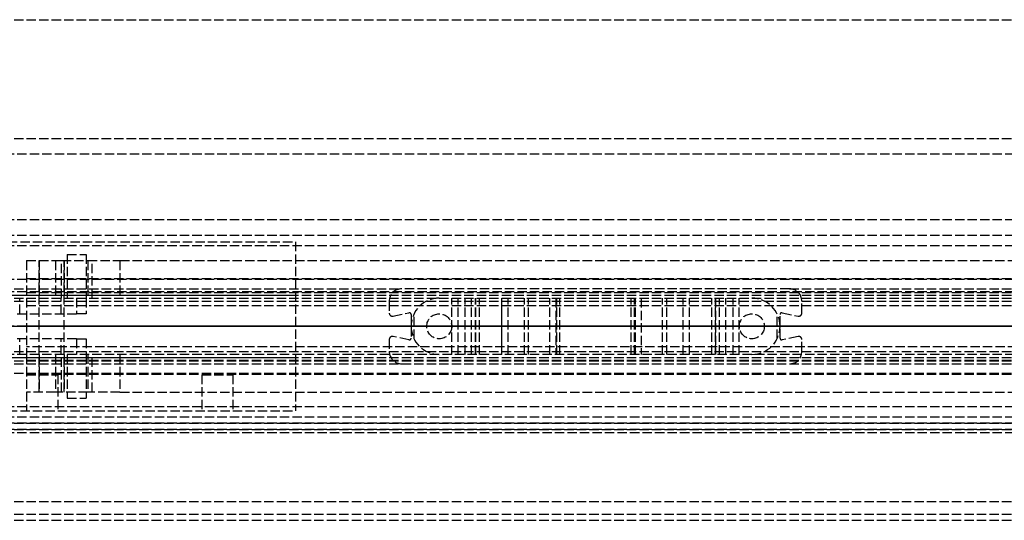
# Model space of a CAD drawing. Header units: millimetres. Extents: x 0 to 2050, y -31 to 49.
# Tile 6 of 9: x 111 to 268, y -31 to 49. Entities that reach past the tile are written whole.
import ezdxf

# ---------------------------------------------------------------- set-up
doc = ezdxf.new("R2010")
doc.units = ezdxf.units.MM
doc.header["$LTSCALE"] = 10
doc.linetypes.add('ALLCAD_Strich', pattern=[0.2, 0.15, -0.05])
doc.layers.add('BESCH_KONT_sich_schn_ansi_2d', color=40, linetype='Continuous')
doc.layers.add('BESCH_KONT_sich_schn_grun_2d', color=10, linetype='Continuous')

msp = doc.modelspace()

# ---------------------------------------------------------------- linework, layer by layer
at = {"layer": 'BESCH_KONT_sich_schn_ansi_2d', "linetype": 'ALLCAD_Strich'}
for p, q in [((0, 0, 2448), (2050, 0, 2448)), ((996, 0, 9), (0, 0, 9)), ((0, 0, 2307), (1053, 0, 2307)), ((2, 0, 2289), (2048, 0, 2289)), ((2, 0, 2368), (2048, 0, 2368)), ((2, 0, 2335), (2048, 0, 2335)), ((2, 0, 2366), (2048, 0, 2366)), ((2, 0, 2367), (2048, 0, 2367)), ((2, 0, 2336), (2048, 0, 2336)), ((2, 0, 2337), (2048, 0, 2337)), ((2, 0, 2363), (2048, 0, 2363)), ((2, 0, 2338.5), (2048, 0, 2338.5)), ((2048, 0, 2339.5), (2, 0, 2339.5)), ((2048, 0, 2337.5), (2, 0, 2337.5)), ((2048, 0, 2365.5), (2, 0, 2365.5)), ((2048, 0, 2336.5), (2, 0, 2336.5)), ((2048, 0, 2338), (2, 0, 2338)), ((2.02, 0, 2290), (2048, 0, 2290)), ((5, 0, 2307), (155, 0, 2307)), ((5, 0, 2298), (155, 0, 2298)), ((5, 0, 2330), (155, 0, 2330)), ((7, 0, 2363.5), (2043, 0, 2363.5)), ((20, 0, 2288), (993, 0, 2288)), ((86.61, 0, 2353.5), (120, 0, 2353.5)), ((117.5, 0, 2342.5), (110.89, 0, 2342.5)), ((112, 0, 2341.7), (397.95, 0, 2341.7)), ((112, 0, 2338.48), (112, 0, 2334.7)), ((112, 0, 2339.8), (112, 0, 2338.48)), ((112, 0, 2350.74), (112, 0, 2339.8)), ((116.61, 0, 2350.74), (112, 0, 2350.74)), ((112, 0, 2339.8), (409.02, 0, 2339.8)), ((112, 0, 2338.48), (410.1, 0, 2338.48)), ((420.45, 0, 2334.7), (112, 0, 2334.7)), ((117.6, 0, 2351.31), (116.61, 0, 2350.74)), ((121.5, 0, 2352), (121.5, 0, 2346.5)), ((126.93, 0, 2356.7), (121.8, 0, 2353.74)), ((126.93, 0, 2356.7), (389.1, 0, 2356.7)), ((155, 0, 2330), (155, 0, 2298)), ((170, 0, 2365), (170, 0, 2363)), ((172, 0, 2365), (170, 0, 2365)), ((170.6, 0, 2365), (170.6, 0, 2363)), ((234, 0, 2363), (172, 0, 2363)), ((172, 0, 2365), (172, 0, 2363)), ((172, 0, 2365), (234, 0, 2365)), ((173.14, 0, 2365), (173.14, 0, 2363)), ((173.5, 0, 2365), (173.5, 0, 2363)), ((173.98, 0, 2360), (173.5, 0, 2363)), ((178, 0, 2360), (173.98, 0, 2360)), ((176, 0, 2365), (176, 0, 2360)), ((178, 0, 2360), (180.01, 0, 2360)), ((178, 0, 2363), (178, 0, 2360)), ((180, 0, 2365), (180, 0, 2360)), ((181.01, 0, 2359.73), (182.16, 0, 2359.07)), ((183.16, 0, 2358.8), (184.43, 0, 2358.8)), ((183.8, 0, 2356.2), (183.8, 0, 2355.2)), ((184.43, 0, 2358.8), (183.8, 0, 2356.2)), ((187.96, 0, 2355), (183.84, 0, 2355)), ((188, 0, 2357.39), (188.01, 0, 2357.39)), ((188, 0, 2357.39), (188.01, 0, 2357.39)), ((188, 0, 2357.39), (188.01, 0, 2357.39)), ((188, 0, 2357.4), (188.01, 0, 2357.4)), ((188, 0, 2357.4), (188.01, 0, 2357.4)), ((188, 0, 2357.4), (188.01, 0, 2357.4)), ((188, 0, 2357.4), (188.01, 0, 2357.4)), ((188, 0, 2357.39), (188.01, 0, 2357.39)), ((188, 0, 2357.39), (188.01, 0, 2357.39)), ((188, 0, 2355.2), (188, 0, 2357.4)), ((188, 0, 2357.39), (188.01, 0, 2357.39)), ((188, 0, 2357.4), (188.01, 0, 2357.4)), ((188, 0, 2357.4), (188.01, 0, 2357.4)), ((188, 0, 2357.4), (188.01, 0, 2357.4)), ((188, 0, 2357.39), (188.01, 0, 2357.39)), ((188, 0, 2357.39), (188.01, 0, 2357.39)), ((188.01, 0, 2357.4), (188.01, 0, 2357.4)), ((188.01, 0, 2357.4), (188.01, 0, 2357.39)), ((188.01, 0, 2357.39), (188.01, 0, 2357.39)), ((189, 0, 2358.4), (191.61, 0, 2358.4)), ((192.29, 0, 2358.14), (195.69, 0, 2355)), ((196.62, 0, 2355), (195.69, 0, 2355)), ((196.8, 0, 2355.5), (196.8, 0, 2359.5)), ((197.3, 0, 2360), (208.7, 0, 2360)), ((209.2, 0, 2359.5), (209.2, 0, 2355.5)), ((210.31, 0, 2355), (209.38, 0, 2355)), ((210.31, 0, 2355), (213.71, 0, 2358.14)), ((214.39, 0, 2358.4), (217, 0, 2358.4)), ((218, 0, 2357.4), (218, 0, 2355.2)), ((222.16, 0, 2355), (218.04, 0, 2355)), ((221.57, 0, 2358.8), (222.84, 0, 2358.8)), ((222.2, 0, 2356.2), (221.57, 0, 2358.8)), ((222.2, 0, 2355.2), (222.2, 0, 2356.2)), ((223.84, 0, 2359.07), (224.99, 0, 2359.73)), ((225.99, 0, 2360), (228, 0, 2360)), ((226, 0, 2365), (226, 0, 2360)), ((232.02, 0, 2360), (228, 0, 2360)), ((228, 0, 2363), (228, 0, 2360)), ((230, 0, 2365), (230, 0, 2360)), ((232.5, 0, 2363), (232.02, 0, 2360)), ((232.5, 0, 2365), (232.5, 0, 2363)), ((232.86, 0, 2365), (232.86, 0, 2363)), ((236, 0, 2365), (234, 0, 2365)), ((234, 0, 2365), (234, 0, 2363)), ((235.4, 0, 2365), (235.4, 0, 2363)), ((236, 0, 2365), (236, 0, 2363))]:
    msp.add_line(p, q, dxfattribs=at)
at = {"layer": 'BESCH_KONT_sich_schn_ansi_2d', "linetype": 'ALLCAD_Strich', "extrusion": (0, 1, 0)}
for centre, radius in [((-114.5, 2321), 2.5), ((-116, 2347), 2), ((-142.5, 2321), 2.5)]:
    msp.add_circle(centre, radius, dxfattribs=at)
at = {"layer": 'BESCH_KONT_sich_schn_ansi_2d', "linetype": 'ALLCAD_Strich', "extrusion": (0, -1, 0)}
for centre, radius in [((116, 2347), 2), ((116, 2347), 2), ((120, 2352), 1.5)]:
    msp.add_circle(centre, radius, dxfattribs=at)
at = {"layer": 'BESCH_KONT_sich_schn_ansi_2d', "linetype": 'ALLCAD_Strich', "extrusion": (0, 1, 0)}
for centre, radius, start, end in [((-117.5, 2346.5), 4, 180, 270), ((-120, 2352), 2.5, 135.9783, 344.0144), ((-180.01, 2358), 2, 90, 120), ((-189, 2357.4), 1, 0.0001, 90), ((-191.61, 2357.4), 1, 90, 132.6467), ((-197.3, 2359.5), 0.5, 0, 90), ((-208.7, 2359.5), 0.5, 90, 180), ((-214.39, 2357.4), 1, 47.3533, 90), ((-217, 2357.4), 1, 90, 179.9999), ((-225.99, 2358), 2, 60, 90)]:
    msp.add_arc(centre, radius, start, end, dxfattribs=at)
at = {"layer": 'BESCH_KONT_sich_schn_ansi_2d', "linetype": 'ALLCAD_Strich', "extrusion": (0, -1, 0)}
for centre, radius, start, end in [((183.16, 2360.8), 2, 240, 270), ((184.3, 2355.2), 0.5, 180, 203.5782), ((187.5, 2355.2), 0.5, 336.4218, 359.9999), ((196, 2355.5), 0.801, 321.3195, 360), ((210, 2355.5), 0.801, 180, 218.6805), ((218.5, 2355.2), 0.5, 180.0001, 203.5782), ((221.7, 2355.2), 0.5, 336.4218, 0), ((222.84, 2360.8), 2, 270, 300)]:
    msp.add_arc(centre, radius, start, end, dxfattribs=at)
at = {"layer": 'BESCH_KONT_sich_schn_grun_2d', "linetype": 'ALLCAD_Strich'}
for p, q in [((0, 49), (2050, 49)), ((0, 30), (2050, 30)), ((2048, 27.5), (2.02, 27.5)), ((2048, 17), (2, 17)), ((2048, 14.5), (2, 14.5)), ((2048, 12.87), (2, 12.87)), ((5, 13.5), (155, 13.5)), ((155, 13.5), (155, -13.5)), ((118.5, 11.5), (121.5, 11.5)), ((118.5, 11.5), (118.5, 4.5)), ((121.5, 11.5), (121.5, 4.5)), ((112, 10.5), (116.61, 10.5)), ((112, 10.5), (112, 4.5)), ((114, -10.5), (114, 10.5)), ((114, 10.5), (114, 4.5)), ((116.61, 10.5), (117.6, 10.5)), ((116.61, 10.5), (116.61, 4.5)), ((117.6, 10.5), (121.8, 10.5)), ((117.6, 4.5), (117.6, 10.5)), ((118, -10.5), (118, 10.5)), ((118, 10.5), (118, 4.5)), ((121.8, 10.5), (121.8, 4.5)), ((121.8, 10.5), (126.93, 10.5)), ((122.5, 4.5), (122.5, 10.5)), ((126.93, 10.5), (389.1, 10.5)), ((126.93, 10.5), (126.93, 4.5)), ((2048, 7.5), (2, 7.5)), ((112, 7.63), (409.02, 7.63)), ((0, 5), (1053, 5)), ((2, 6), (172, 6)), ((2048, 5.5), (2, 5.5)), ((5, 5), (155, 5)), ((112, 5.4), (410.1, 5.4)), ((234, 6), (172, 6)), ((234, 6), (1288, 6)), ((2, 4.5), (2048, 4.5)), ((2, 4), (2048, 4)), ((110.89, 2), (110.89, 4.5)), ((112, 4.5), (112, -4.5)), ((112, 3.3), (420.45, 3.3)), ((117.5, 2), (117.5, 4.5)), ((120, 4.5), (120, 2)), ((121.5, 4.5), (121.5, 2)), ((170, 4), (170, 2.12)), ((180.01, -4.5), (180.01, 4.5)), ((181.01, -4.5), (181.01, 4.5)), ((182.16, -4.5), (182.16, 4.5)), ((183.16, -4.5), (183.16, 4.5)), ((183.8, -4.5), (183.8, 4.5)), ((183.84, -4.5), (183.84, 4.5)), ((184.43, -4.5), (184.43, 4.5)), ((187.96, 4.5), (187.96, -4.5)), ((188, -4.5), (188, 4.5)), ((188, 0.01), (188, 4.5)), ((189, -4.5), (189, 4.5)), ((191.61, -4.5), (191.61, 4.5)), ((192.29, -4.5), (192.29, 4.5)), ((195.69, -4.5), (195.69, 4.5)), ((196.62, 4.5), (196.62, -4.5)), ((196.8, -4.5), (196.8, 4.5)), ((196.8, -4.5), (196.8, 4.5)), ((197.3, -4.5), (197.3, 4.5)), ((208.7, -4.5), (208.7, 4.5)), ((209.2, -4.5), (209.2, 4.5)), ((209.2, -4.5), (209.2, 4.5)), ((209.38, -4.5), (209.38, 4.5)), ((210.31, 4.5), (210.31, -4.5)), ((213.71, -4.5), (213.71, 4.5)), ((214.39, -4.5), (214.39, 4.5)), ((217, -4.5), (217, 4.5)), ((218, -4.5), (218, 4.5)), ((218, -4.5), (218, 4.5)), ((218.04, -4.5), (218.04, 4.5)), ((221.57, -4.5), (221.57, 4.5)), ((222.16, 4.5), (222.16, -4.5)), ((222.2, -4.5), (222.2, 4.5)), ((222.84, -4.5), (222.84, 4.5)), ((223.84, -4.5), (223.84, 4.5)), ((224.99, -4.5), (224.99, 4.5)), ((225.99, -4.5), (225.99, 4.5)), ((236, 2.12), (236, 4)), ((110.5, 2), (120, 2)), ((121.5, 2), (120, 2)), ((170.6, 1.63), (173.14, 2.17)), ((173.5, 1.88), (173.5, -1.88)), ((173.98, -2.01), (173.98, 2.01)), ((232.02, -2.01), (232.02, 2.01)), ((232.5, -1.88), (232.5, 1.88)), ((232.86, 2.17), (235.4, 1.63)), ((188, -0.01), (188, 0.01)), ((188, 0.01), (188.01, 0.01)), ((188, 0.01), (188.01, 0.01)), ((188, 0.01), (188.01, 0.01)), ((188, 0.01), (188.01, 0.01)), ((188, 0.01), (188.01, 0.01)), ((188, 0.01), (188.01, 0.01)), ((188, 0.01), (188, 0.01)), ((188, 0.01), (188.01, 0.01)), ((188, 0), (188.01, 0)), ((188, 0), (188.01, 0)), ((188, 0), (188.01, 0)), ((188, 0), (188.01, 0)), ((188.01, 0), (188.01, 0.01)), ((188.01, 0.01), (188.01, 0.01)), ((188.01, 0.01), (188.01, 0.01)), ((188.01, 0), (188.01, 0)), ((188.01, 0), (188.01, 0)), ((188, 0), (188.01, 0)), ((188, 0), (188.01, 0)), ((188, 0), (188.01, 0)), ((188, 0), (188.01, 0)), ((188, 0), (188.01, 0)), ((188, -4.5), (188, -0.01)), ((188, -0.01), (188.01, -0.01)), ((188, -0.01), (188.01, -0.01)), ((188, -0.01), (188.01, -0.01)), ((188, -0.01), (188.01, -0.01)), ((188, -0.01), (188.01, -0.01)), ((188, -0.01), (188.01, -0.01)), ((188, -0.01), (188.01, -0.01)), ((188, -0.01), (188, -0.01)), ((188.01, 0), (188.01, 0)), ((188.01, 0), (188.01, -0.01)), ((188.01, -0.01), (188.01, -0.01)), ((188.01, -0.01), (188.01, -0.01)), ((120, -2), (110.5, -2)), ((110.89, -4.5), (110.89, -2)), ((117.5, -4.5), (117.5, -2)), ((120, -2), (121.5, -2)), ((120, -2), (120, -4.5)), ((121.5, -2), (121.5, -4.5)), ((170, -2.12), (170, -4)), ((173.14, -2.17), (170.6, -1.63)), ((235.4, -1.63), (232.86, -2.17)), ((236, -4), (236, -2.12)), ((2, -4), (2048, -4)), ((2048, -4.5), (2, -4.5)), ((420.45, -3.3), (112, -3.3)), ((112, -4.5), (112, -10.5)), ((114, -4.5), (114, -10.5)), ((116.61, -4.5), (116.61, -10.5)), ((117.6, -10.5), (117.6, -4.5)), ((118, -4.5), (118, -10.5)), ((118.5, -4.5), (118.5, -11.5)), ((121.5, -4.5), (121.5, -11.5)), ((121.8, -4.5), (121.8, -10.5)), ((122.5, -10.5), (122.5, -4.5)), ((126.93, -4.5), (126.93, -10.5)), ((0, -5), (1053, -5)), ((2, -5.5), (2048, -5.5)), ((2, -6), (172, -6)), ((5, -5), (155, -5)), ((112, -5.4), (410.1, -5.4)), ((172, -6), (234, -6)), ((234, -6), (1288, -6)), ((2, -7.5), (2048, -7.5)), ((112, -7.63), (409.02, -7.63)), ((112, -7.74), (117, -7.74)), ((117, -7.74), (117, -13.5)), ((140, -7.74), (145, -7.74)), ((140, -7.74), (140, -13.5)), ((145, -7.74), (145, -13.5)), ((116.61, -10.5), (112, -10.5)), ((112, -10.5), (112, -13.5)), ((117.6, -10.5), (116.61, -10.5)), ((121.8, -10.5), (117.6, -10.5)), ((126.93, -10.5), (121.8, -10.5)), ((126.93, -10.5), (389.1, -10.5)), ((118.5, -11.5), (121.5, -11.5)), ((2048, -12.88), (2, -12.88)), ((5, -13.5), (155, -13.5)), ((2048, -14.5), (2, -14.5)), ((2, -15.5), (2048, -15.5)), ((2048, -15.5), (2, -15.5)), ((2, -16.5), (2048, -16.5)), ((2048, -16.5), (2, -16.5)), ((2048, -17), (2, -17)), ((2, -28), (2048, -28)), ((2, -30), (2048, -30)), ((2, -31), (2048, -31))]:
    msp.add_line(p, q, dxfattribs=at)
for centre in [(178, 0), (228, 0)]:
    msp.add_circle(centre, 2, dxfattribs=at)
for centre, radius, start, end in [((172, 4), 2, 90, 180), ((234, 4), 2, 0, 90), ((178, 0), 4.5, 90, 180), ((228, 0), 4.5, 0, 90), ((170.5, 2.12), 0.5, 180, 282.0948), ((173.2, 1.88), 0.3, 0, 102.0948), ((232.8, 1.88), 0.3, 77.9052, 180), ((235.5, 2.12), 0.5, 257.9052, 0), ((178, 0), 4.5, 180, 270), ((228, 0), 4.5, 270, 0), ((170.5, -2.12), 0.5, 77.9052, 180), ((173.2, -1.88), 0.3, 257.9052, 0), ((232.8, -1.88), 0.3, 180, 282.0948), ((235.5, -2.12), 0.5, 0, 102.0948), ((172, -4), 2, 180, 270), ((234, -4), 2, 270, 0)]:
    msp.add_arc(centre, radius, start, end, dxfattribs=at)

doc.saveas('drawing.dxf')
